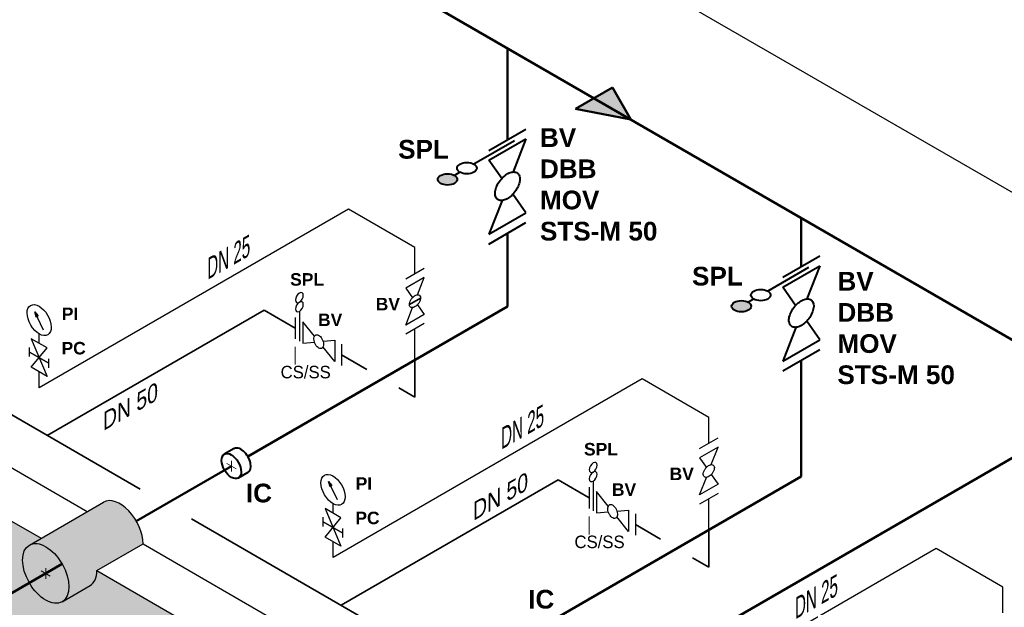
# Model space of a CAD drawing. Header units: millimetres. Extents: x 244 to 2461, y -1517 to 72.
# Tile 6 of 32: x 920 to 1105, y -928 to -818. Entities that reach past the tile are written whole.
import ezdxf

# ---------------------------------------------------------------- set-up
doc = ezdxf.new("R2010")
doc.units = ezdxf.units.MM
doc.linetypes.add('ACAD_ISO10W100', pattern=[18, 12, -3, 0, -3])
for name, color, linetype, lineweight in [('Achsen', 253, 'ACAD_ISO10W100', 15), ('Armatur-Entleerung', 7, 'Continuous', 30), ('Armaturen-Auslagerung', 7, 'Continuous', 40), ('Armaturen-Einlagerung', 7, 'Continuous', 40), ('Auslagerung', 1, 'Continuous', 50), ('Einlagerung', 5, 'Continuous', 50), ('Entleerung', 74, 'Continuous', 35), ('Stickstoffsystem', 200, 'Continuous', 25), ('Text', 7, 'Continuous', 18), ('Text groß', 7, 'Continuous', 18)]:
    doc.layers.add(name, color=color, linetype=linetype, lineweight=lineweight)
for name, color, linetype in [('DN 025-', 8, 'Continuous'), ('DN 050', 8, 'Continuous'), ('effekte', 7, 'Continuous'), ('gebäude', 8, 'Continuous'), ('rohrdurchführung', 7, 'Continuous')]:
    doc.layers.add(name, color=color, linetype=linetype)
doc.styles.add('isotext', font='arial.ttf', dxfattribs={"oblique": 30, "height": 3})

msp = doc.modelspace()

# ---------------------------------------------------------------- hatches: boundary and pattern name
at = {"layer": 'Armaturen-Einlagerung'}
h = msp.add_hatch(color=256, dxfattribs=at)
edge = h.paths.add_edge_path()
edge.add_ellipse((1000.589735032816, -847.8495755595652), major_axis=(-1.833785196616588, 5.659506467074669e-09), ratio=0.5773502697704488, start_angle=0, end_angle=360)
h = msp.add_hatch(color=256, dxfattribs=at)
edge = h.paths.add_edge_path()
edge.add_ellipse((1055.629742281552, -871.5976494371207), major_axis=(-1.833785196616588, 5.659506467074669e-09), ratio=0.5773502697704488, start_angle=0, end_angle=360)
at = {"layer": 'Auslagerung'}
h = msp.add_hatch(color=256, dxfattribs=at)
h.paths.add_polyline_path([(1034.923425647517, -836.6563416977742), (1031.459324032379, -830.6563416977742), (1027.995222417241, -832.6563416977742)])
h.paths.add_polyline_path([(1024.531120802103, -834.6563416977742), (1034.923425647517, -836.6563416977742), (1027.995222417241, -832.6563416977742)])
at = {"layer": 'DN 025-'}
h = msp.add_hatch(color=256, dxfattribs=at)
h.paths.add_polyline_path([(923.2768816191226, -872.6211264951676), (923.7017314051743, -873.5104560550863), (923.8877574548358, -873.3910409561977)])
h.paths.add_polyline_path([(923.5361078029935, -873.6167742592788), (923.7017313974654, -873.5104560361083), (923.27688160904, -872.6211264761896)])
h = msp.add_hatch(color=256, dxfattribs=at)
h.paths.add_polyline_path([(978.316037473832, -904.39905252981), (978.7408872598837, -905.2883820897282), (978.9269133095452, -905.1689669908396)])
h.paths.add_polyline_path([(978.5752636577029, -905.3947002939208), (978.7408872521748, -905.2883820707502), (978.3160374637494, -904.399052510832)])
at = {"layer": 'effekte', "true_color": 0xc9c8c0}
h = msp.add_hatch(color=9, dxfattribs=at)
edge = h.paths.add_edge_path()
edge.add_line((906.9991178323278, -808.9316157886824), (787.9918579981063, -740.2227422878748))
edge.add_line((787.9918579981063, -740.222742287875), (787.9918579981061, -869.9623724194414))
edge.add_line((787.9918579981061, -869.9623724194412), (1382.826573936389, -1213.390355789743))
edge.add_line((1382.826573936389, -1213.390355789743), (1412.018775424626, -1196.536230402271))
edge.add_line((1412.018775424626, -1196.536230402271), (1401.344040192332, -1190.373169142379))
edge.add_ellipse((1397.01391317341, -1187.873169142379), major_axis=(3.061862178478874, -5.303300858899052), ratio=0.5773502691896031, start_angle=0, end_angle=45.000000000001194, ccw=False)
edge.add_line((1400.075775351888, -1193.176470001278), (1394.239749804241, -1196.54590092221))
edge.add_ellipse((1391.768932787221, -1190.90135998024), major_axis=(3.061862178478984, -5.303300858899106), ratio=0.5773502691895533, start_angle=180.0000000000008, end_angle=360.00000000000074, ccw=False)
edge.add_ellipse((1391.768932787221, -1190.90135998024), major_axis=(3.061862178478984, -5.303300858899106), ratio=0.5773502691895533, start_angle=7.772515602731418e-13, end_angle=180.0000000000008)
edge.add_line((1388.707070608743, -1185.598059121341), (1390.890188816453, -1184.337635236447))
edge.add_line((1390.890188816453, -1184.337635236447), (1346.303971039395, -1158.595770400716))
edge.add_ellipse((1341.973844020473, -1156.095770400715), major_axis=(3.061862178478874, -5.303300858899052), ratio=0.5773502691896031, start_angle=0, end_angle=45.000000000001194, ccw=False)
edge.add_line((1345.035706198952, -1161.399071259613), (1339.199680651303, -1164.768502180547))
edge.add_ellipse((1336.728863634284, -1159.123961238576), major_axis=(3.061862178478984, -5.303300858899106), ratio=0.5773502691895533, start_angle=180.0000000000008, end_angle=360.00000000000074, ccw=False)
edge.add_ellipse((1336.728863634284, -1159.123961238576), major_axis=(3.061862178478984, -5.303300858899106), ratio=0.5773502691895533, start_angle=7.772515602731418e-13, end_angle=180.0000000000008)
edge.add_line((1333.667001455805, -1153.820660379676), (1335.850119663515, -1152.560236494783))
edge.add_line((1335.850119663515, -1152.560236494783), (1044.980056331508, -984.6263271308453))
edge.add_ellipse((1040.649929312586, -982.1263271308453), major_axis=(3.061862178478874, -5.303300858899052), ratio=0.577350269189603, start_angle=0, end_angle=45.000000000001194, ccw=False)
edge.add_line((1043.711791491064, -987.4296279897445), (1037.875765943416, -990.799058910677))
edge.add_ellipse((1035.404948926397, -985.154517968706), major_axis=(3.061862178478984, -5.303300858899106), ratio=0.5773502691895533, start_angle=180.0000000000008, end_angle=360.0000000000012, ccw=False)
edge.add_ellipse((1035.404948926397, -985.154517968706), major_axis=(3.061862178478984, -5.303300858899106), ratio=0.5773502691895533, start_angle=1.245041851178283e-12, end_angle=180.0000000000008)
edge.add_line((1032.343086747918, -979.8512171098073), (1034.526204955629, -978.5907932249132))
edge.add_line((1034.526204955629, -978.5907932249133), (989.9399871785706, -952.8489283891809))
edge.add_ellipse((985.6098601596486, -950.3489283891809), major_axis=(3.061862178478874, -5.303300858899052), ratio=0.5773502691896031, start_angle=0, end_angle=45.000000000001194, ccw=False)
edge.add_line((988.6717223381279, -955.6522292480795), (982.8356967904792, -959.0216601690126))
edge.add_ellipse((980.3648797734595, -953.3771192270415), major_axis=(3.061862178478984, -5.303300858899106), ratio=0.5773502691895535, start_angle=180.0000000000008, end_angle=360.0000000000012, ccw=False)
edge.add_ellipse((980.3648797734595, -953.3771192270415), major_axis=(3.061862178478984, -5.303300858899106), ratio=0.5773502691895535, start_angle=1.245041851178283e-12, end_angle=180.0000000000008)
edge.add_line((977.3030175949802, -948.0738183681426), (979.4861358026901, -946.8133944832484))
edge.add_line((979.4861358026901, -946.8133944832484), (934.8999180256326, -921.0715296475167))
edge.add_ellipse((930.5697910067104, -918.5715296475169), major_axis=(3.061862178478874, -5.303300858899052), ratio=0.577350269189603, start_angle=0, end_angle=45.000000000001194, ccw=False)
edge.add_line((933.6316531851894, -923.8748305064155), (927.7956276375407, -927.2442614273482))
edge.add_ellipse((925.3248106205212, -921.5997204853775), major_axis=(3.061862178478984, -5.303300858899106), ratio=0.5773502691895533, start_angle=180.0000000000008, end_angle=360.0000000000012, ccw=False)
edge.add_ellipse((925.3248106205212, -921.5997204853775), major_axis=(3.061862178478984, -5.303300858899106), ratio=0.5773502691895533, start_angle=1.245041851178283e-12, end_angle=180.0000000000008)
edge.add_line((922.2629484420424, -916.2964196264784), (924.4460666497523, -915.0359957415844))
edge.add_line((924.4460666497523, -915.0359957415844), (906.9991178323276, -904.9629951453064))
edge.add_line((906.9991178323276, -904.9629951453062), (906.9991178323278, -808.9316157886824))
at = {"layer": 'effekte'}
h = msp.add_hatch(color=253, dxfattribs=at)
h.set_gradient(color1=(156, 156, 156), rotation=29.999999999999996, tint=1, name='CURVED')
edge = h.paths.add_edge_path()
edge.add_ellipse((925.3247559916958, -921.59968894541), major_axis=(3.061862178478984, -5.303300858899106), ratio=0.5773502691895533, start_angle=1.1937117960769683e-12, end_angle=180.0000000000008, ccw=False)
edge.add_line((928.3866181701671, -926.9029898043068), (933.631598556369, -923.8747989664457))
edge.add_ellipse((930.569736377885, -918.5714981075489), major_axis=(3.061862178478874, -5.303300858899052), ratio=0.577350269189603, start_angle=0, end_angle=45.00000000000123)
edge.add_line((934.899863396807, -921.0714981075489), (943.5601174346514, -916.0714981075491))
edge.add_ellipse((939.2299904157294, -913.5714981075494), major_axis=(3.061862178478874, -5.303300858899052), ratio=0.5773502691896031, start_angle=45.00000000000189, end_angle=180)
edge.add_line((936.1681282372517, -908.2681972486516), (922.2628938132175, -916.2963880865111))
h = msp.add_hatch(color=255, dxfattribs=at)
edge = h.paths.add_edge_path()
edge.add_ellipse((925.3248106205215, -921.5997204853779), major_axis=(3.061862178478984, -5.303300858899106), ratio=0.5773502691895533, start_angle=106.1175443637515, end_angle=253.8824556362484)
edge.add_line((921.5332974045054, -921.8257607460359), (927.4163238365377, -918.4291938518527))
edge = h.paths.add_edge_path()
edge.add_ellipse((925.3248106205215, -921.5997204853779), major_axis=(3.061862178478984, -5.303300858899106), ratio=0.5773502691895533, start_angle=89.9999999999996, end_angle=106.1175443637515)
edge.add_line((927.4163238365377, -918.4291938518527), (921.5332974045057, -921.8257607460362))
edge.add_ellipse((925.3248106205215, -921.5997204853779), major_axis=(3.061862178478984, -5.303300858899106), ratio=0.5773502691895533, start_angle=253.8824556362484, end_angle=270.0000000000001)
edge.add_line((922.2629484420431, -923.3674874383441), (928.3866727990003, -919.8319535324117))
edge = h.paths.add_edge_path()
edge.add_ellipse((925.3248106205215, -921.5997204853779), major_axis=(3.061862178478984, -5.303300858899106), ratio=0.5773502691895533, start_angle=73.88245563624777, end_angle=89.9999999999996)
edge.add_line((928.3866727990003, -919.8319535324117), (922.2629484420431, -923.3674874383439))
edge.add_ellipse((925.3248106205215, -921.5997204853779), major_axis=(3.061862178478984, -5.303300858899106), ratio=0.5773502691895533, start_angle=270.0000000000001, end_angle=286.1175443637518)
edge.add_line((923.2332974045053, -924.7702471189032), (929.1163238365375, -921.3736802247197))
edge = h.paths.add_edge_path()
edge.add_ellipse((925.3248106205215, -921.5997204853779), major_axis=(3.061862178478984, -5.303300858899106), ratio=0.5773502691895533, start_angle=286.1175443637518, end_angle=433.8824556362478)
edge.add_line((929.1163238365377, -921.3736802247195), (923.2332974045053, -924.7702471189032))

# ---------------------------------------------------------------- linework, layer by layer
at = {"layer": 'Achsen'}
for p, q in [((959.2406128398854, -901.0184229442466), (960.9726636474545, -902.0184229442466)), ((960.10663824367, -900.5184229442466), (960.10663824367, -902.5184229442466)), ((924.4587852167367, -921.0997204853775), (926.1908360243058, -922.0997204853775)), ((925.3248106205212, -920.5997204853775), (925.3248106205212, -922.5997204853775))]:
    msp.add_line(p, q, dxfattribs=at)
at = {"layer": 'Armatur-Entleerung'}
for p, q in [((972.0719549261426, -873.6896306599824), (972.0719549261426, -877.6896306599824)), ((972.8313512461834, -872.5536129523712), (972.8313512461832, -878.1294904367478)), ((975.6587073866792, -877.2248345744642), (973.4634358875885, -874.4939434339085)), ((973.4634358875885, -874.4939434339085), (973.4634358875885, -878.4939434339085)), ((973.4634358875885, -878.4939434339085), (975.6582916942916, -878.2985680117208)), ((977.2682683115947, -878.1547384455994), (979.4634012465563, -877.9580466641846)), ((979.4634012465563, -881.9580466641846), (977.2684068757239, -879.2281947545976)), ((979.4634012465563, -877.9580466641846), (979.4634012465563, -881.9580466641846)), ((980.7275705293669, -878.6869526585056), (980.7275705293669, -882.6869526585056)), ((1027.111110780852, -905.4675566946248), (1027.111110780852, -909.4675566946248)), ((1027.870507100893, -904.3315389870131), (1027.870507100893, -909.9074164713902)), ((1030.697863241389, -909.0027606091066), (1028.502591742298, -906.2718694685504)), ((1028.502591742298, -906.2718694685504), (1028.502591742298, -910.2718694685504)), ((1028.502591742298, -910.2718694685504), (1030.697447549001, -910.0764940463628)), ((1032.307424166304, -909.9326644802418), (1034.502557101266, -909.7359726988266)), ((1034.502557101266, -913.735972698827), (1032.307562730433, -911.00612078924)), ((1034.502557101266, -909.7359726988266), (1034.502557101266, -913.735972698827)), ((1035.766726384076, -910.464878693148), (1035.766726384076, -914.464878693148))]:
    msp.add_line(p, q, dxfattribs=at)
for points in [[(975.922325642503, -876.9556044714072, -0.1593), (976.2388061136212, -876.935235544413, -0.1064), (976.5893733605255, -877.111558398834, -0.0713), (976.9208187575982, -877.4576223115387, -0.0576), (977.1826356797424, -877.9208421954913, -0.0576), (977.3349176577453, -878.4306889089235, -0.0713), (977.3544551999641, -878.9094972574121, -0.1064), (977.23840774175, -879.2843825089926, -0.1593), (977.0043729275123, -879.4982562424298, -0.1593), (976.6878924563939, -879.518625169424, -0.1064), (976.3373252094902, -879.342302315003, -0.0713), (976.0058798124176, -878.9962384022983, -0.0576), (975.7440628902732, -878.5330185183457, -0.0576), (975.59178091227, -878.0231718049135, -0.0713), (975.5722433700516, -877.5443634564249, -0.1064), (975.6882908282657, -877.1694782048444, -0.1593)], [(1030.961481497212, -908.7335305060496, -0.1593), (1031.277961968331, -908.7131615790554, -0.1064), (1031.628529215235, -908.8894844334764, -0.0713), (1031.959974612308, -909.2355483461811, -0.0576), (1032.221791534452, -909.6987682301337, -0.0576), (1032.374073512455, -910.2086149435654, -0.0713), (1032.393611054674, -910.6874232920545, -0.1064), (1032.277563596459, -911.062308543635, -0.1593), (1032.043528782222, -911.2761822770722, -0.1593), (1031.727048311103, -911.2965512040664, -0.1064), (1031.3764810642, -911.120228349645, -0.0713), (1031.045035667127, -910.7741644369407, -0.0576), (1030.783218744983, -910.3109445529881, -0.0576), (1030.630936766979, -909.801097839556, -0.0713), (1030.611399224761, -909.3222894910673, -0.1064), (1030.727446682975, -908.9474042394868, -0.1593)]]:
    msp.add_lwpolyline(points, format="xyb", close=True, dxfattribs=at)
at = {"layer": 'Armatur-Entleerung', "extrusion": (0, 0, -1)}
for centre in [(972.8313512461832, -869.9895531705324), (972.8313512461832, -871.6989263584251), (1027.870507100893, -901.7674792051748), (1027.870507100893, -903.476852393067)]:
    msp.add_ellipse(centre, major_axis=(-0.5233865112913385, -0.9065320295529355), ratio=0.5773502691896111, dxfattribs=at)
at = {"layer": 'Armaturen-Auslagerung'}
for p, q in [((1008.35089882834, -842.4326230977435), (1015.279102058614, -838.4326230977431)), ((1008.350905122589, -844.263983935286), (1015.279108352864, -840.2639839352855)), ((1015.279108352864, -840.2639839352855), (1012.87423639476, -846.4620442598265)), ((1010.754135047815, -847.6828533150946), (1008.350905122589, -844.263983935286)), ((1010.80375232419, -851.7982889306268), (1008.350867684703, -858.1200920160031)), ((1015.279070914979, -854.1200920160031), (1012.826452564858, -850.6309619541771)), ((1008.350867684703, -858.1200920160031), (1015.279070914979, -854.1200920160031)), ((1008.350873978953, -859.9514528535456), (1015.279077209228, -855.9514528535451)), ((1063.390906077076, -866.1806969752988), (1070.31910930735, -862.1806969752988)), ((1063.390912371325, -868.0120578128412), (1070.319115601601, -864.0120578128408)), ((1070.319115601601, -864.0120578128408), (1067.914243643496, -870.210118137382)), ((1065.794142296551, -871.43092719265), (1063.390912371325, -868.0120578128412)), ((1065.843759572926, -875.5463628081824), (1063.39087493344, -881.8681658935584)), ((1070.319078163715, -877.8681658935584), (1067.866459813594, -874.3790358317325)), ((1063.39087493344, -881.8681658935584), (1070.319078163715, -877.8681658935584)), ((1063.390881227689, -883.6995267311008), (1070.319084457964, -879.6995267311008)), ((960.6358417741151, -898.2271582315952), (958.7622577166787, -899.3088724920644)), ((963.1703817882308, -902.7352986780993), (961.3739082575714, -903.7724931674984))]:
    msp.add_line(p, q, dxfattribs=at)
for points in [[(1013.66449664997, -846.6708632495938, -0.1593), (1014.056548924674, -847.2591095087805, -0.1064), (1014.10688961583, -848.1323799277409, -0.0713), (1013.808242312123, -849.157920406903, -0.0576), (1013.205827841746, -850.1796223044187, -0.0576), (1012.391321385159, -851.0418405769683, -0.0713), (1011.488783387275, -851.6132093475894, -0.1064), (1010.635747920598, -851.8070118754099, -0.1593), (1009.962034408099, -851.5935919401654, -0.1593), (1009.569982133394, -851.0053456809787, -0.1064), (1009.519641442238, -850.1320752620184, -0.0713), (1009.818288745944, -849.1065347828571, -0.0576), (1010.420703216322, -848.0848328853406, -0.0576), (1011.235209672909, -847.222614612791, -0.0713), (1012.137747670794, -846.6512458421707, -0.1064), (1012.990783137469, -846.4574433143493, -0.1593)], [(1068.704503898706, -870.4189371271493, -0.1593), (1069.09655617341, -871.007183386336, -0.1064), (1069.146896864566, -871.8804538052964, -0.0713), (1068.84824956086, -872.9059942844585, -0.0576), (1068.245835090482, -873.9276961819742, -0.0576), (1067.431328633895, -874.7899144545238, -0.0713), (1066.528790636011, -875.3612832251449, -0.1064), (1065.675755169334, -875.5550857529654, -0.1593), (1065.002041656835, -875.3416658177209, -0.1593), (1064.60998938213, -874.7534195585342, -0.1064), (1064.559648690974, -873.8801491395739, -0.0713), (1064.85829599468, -872.8546086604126, -0.0576), (1065.460710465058, -871.8329067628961, -0.0576), (1066.275216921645, -870.9706884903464, -0.0713), (1067.17775491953, -870.3993197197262, -0.1064), (1068.030790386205, -870.2055171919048, -0.1593)]]:
    msp.add_lwpolyline(points, format="xyb", close=True, dxfattribs=at)
msp.add_ellipse((961.9031121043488, -900.4812282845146), major_axis=(1.31275905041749, -2.229115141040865), ratio=0.5736040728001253, start_param=6.24822871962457, end_param=9.449833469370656, dxfattribs=at)
msp.add_ellipse((960.10663824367, -901.5184229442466), major_axis=(1.31275905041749, -2.229115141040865), ratio=0.5736040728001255, dxfattribs=at)
at = {"layer": 'Armaturen-Einlagerung'}
for p, q in [((1013.135649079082, -840.6061887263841), (1005.511627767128, -845.0079194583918)), ((1002.918263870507, -846.5051987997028), (1001.88641698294, -847.1009358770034)), ((1068.175656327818, -864.3542626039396), (1060.551635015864, -868.7559933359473)), ((1057.958271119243, -870.2532726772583), (1056.926424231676, -870.8490097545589))]:
    msp.add_line(p, q, dxfattribs=at)
for centre, major_axis, ratio in [((1004.214945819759, -845.7565591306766), (-1.833785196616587, 5.659505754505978e-09), 0.5773502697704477), ((1000.58973503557, -847.8495755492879), (-1.833785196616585, 5.65950646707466e-09), 0.5773502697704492), ((1059.254953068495, -869.5046330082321), (-1.833785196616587, 5.659505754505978e-09), 0.5773502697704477), ((1055.629742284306, -871.5976494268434), (-1.833785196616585, 5.65950646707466e-09), 0.5773502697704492)]:
    msp.add_ellipse(centre, major_axis=major_axis, ratio=ratio, dxfattribs=at)
at = {"layer": 'Auslagerung'}
for p, q in [((1124.745862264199, -888.515349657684), (880.0042300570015, -747.2137024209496)), ((1011.815000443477, -840.4326230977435), (1011.815037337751, -823.3147074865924)), ((1024.531120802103, -834.6563416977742), (1031.459324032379, -830.6563416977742)), ((1031.459324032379, -830.6563416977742), (1034.923425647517, -836.6563416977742)), ((1027.995222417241, -832.6563416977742), (1034.923425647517, -836.6563416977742)), ((1034.923425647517, -836.6563416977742), (1024.531120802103, -834.6563416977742)), ((1066.855007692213, -864.1806969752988), (1066.855027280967, -855.0920604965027)), ((1011.815000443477, -857.951438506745), (1011.815000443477, -871.6645861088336)), ((1011.815000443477, -871.6645861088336), (963.1882244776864, -899.7392683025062)), ((1066.854982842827, -881.6995267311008), (1066.855007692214, -903.4420205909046)), ((960.10663824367, -901.5184229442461), (942.2919072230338, -911.8037626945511)), ((1066.855007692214, -903.4420205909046), (1018.228293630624, -931.5166670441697)), ((928.386672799, -919.8319535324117), (614.4983403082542, -1101.055466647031))]:
    msp.add_line(p, q, dxfattribs=at)
at = {"layer": 'DN 025-', "color": 74}
msp.add_line((1148.087698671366, -874.4088525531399), (961.7420652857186, -766.8221509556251), dxfattribs=at)
at = {"layer": 'DN 025-'}
for p, q in [((924.9273013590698, -876.0759171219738), (923.2768816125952, -872.6211264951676)), ((925.9239052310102, -883.1264988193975), (925.9239052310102, -881.4116089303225)), ((979.9664572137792, -907.8538431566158), (978.3160374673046, -904.39905252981)), ((980.9630610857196, -914.9044248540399), (980.9630610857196, -913.1895349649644))]:
    msp.add_line(p, q, dxfattribs=at)
for points in [[(923.2768816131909, -872.6211264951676), (923.8877574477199, -873.3910409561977), (923.5361078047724, -873.6167742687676), (923.2768816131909, -872.6211264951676)], [(922.6067011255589, -883.0228984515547), (925.5917572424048, -879.4082549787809), (922.606701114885, -877.6848320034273), (925.5917572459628, -884.7463214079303), (922.606701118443, -883.0228984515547)], [(922.2745531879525, -881.0195444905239), (922.2745531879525, -879.3046545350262)], [(978.3160374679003, -904.39905252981), (978.9269133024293, -905.1689669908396), (978.5752636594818, -905.39470030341), (978.3160374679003, -904.39905252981)], [(977.6458569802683, -914.8008244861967), (980.6309130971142, -911.1861810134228), (977.6458569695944, -909.4627580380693), (980.6309131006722, -916.5242474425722), (977.6458569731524, -914.8008244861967)], [(977.3137090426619, -912.7974705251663), (977.3137090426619, -911.0825805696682)]]:
    msp.add_lwpolyline(points, dxfattribs=at)
for points in [[(922.2745531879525, -880.1620994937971), (925.9239052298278, -882.2690538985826)], [(977.3137090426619, -911.940025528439), (980.9630610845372, -914.0469799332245)]]:
    msp.add_lwpolyline(points, close=True, dxfattribs=at)
for centre in [(924.0992293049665, -874.1819895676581), (979.1383851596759, -905.9599156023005)]:
    msp.add_ellipse(centre, major_axis=(1.619276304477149, -2.749593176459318), ratio=0.5736040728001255, dxfattribs=at)
at = {"layer": 'DN 050'}
for p, q in [((992.7568051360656, -866.4564015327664), (996.2209067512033, -864.4564015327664)), ((996.2209067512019, -866.1884531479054), (992.7568051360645, -868.1884531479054)), ((994.953521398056, -869.4550596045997), (996.2209067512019, -866.1884531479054)), ((992.7568051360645, -868.1884531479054), (994.0234331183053, -869.9915663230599)), ((992.7567864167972, -875.116627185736), (994.0234103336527, -871.8507803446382)), ((994.9529814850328, -871.313932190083), (996.2208880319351, -873.116627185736)), ((996.2208880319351, -873.116627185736), (992.7567864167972, -875.116627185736)), ((996.2208880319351, -874.8486788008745), (992.7567864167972, -876.8486788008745)), ((1047.795960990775, -898.2343275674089), (1051.260062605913, -896.2343275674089)), ((1051.260062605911, -897.9663791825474), (1047.795960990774, -899.9663791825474)), ((1049.992677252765, -901.2329856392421), (1051.260062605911, -897.9663791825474)), ((1047.795960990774, -899.9663791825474), (1049.062588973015, -901.7694923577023)), ((1047.795942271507, -906.8945532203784), (1049.062566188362, -903.6287063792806)), ((1049.992137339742, -903.0918582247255), (1051.260043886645, -904.8945532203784)), ((1051.260043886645, -904.8945532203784), (1047.795942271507, -906.8945532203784)), ((1051.260043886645, -906.6266048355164), (1047.795942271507, -908.6266048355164))]:
    msp.add_line(p, q, dxfattribs=at)
for points in [[(995.3184906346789, -869.5487446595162, -0.1593), (995.4943708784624, -869.8126403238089, -0.1064), (995.5169544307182, -870.2044018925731, -0.0713), (995.3829769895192, -870.664473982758, -0.0576), (995.1127252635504, -871.1228240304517, -0.0576), (994.7473260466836, -871.5096274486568, -0.0713), (994.3424346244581, -871.7659516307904, -0.1064), (993.9597507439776, -871.8528942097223, -0.1593), (993.6575132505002, -871.7571509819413, -0.1593), (993.4816330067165, -871.4932553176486, -0.1064), (993.4590494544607, -871.1014937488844, -0.0713), (993.5930268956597, -870.6414216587, -0.0576), (993.8632786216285, -870.1830716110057, -0.0576), (994.2286778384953, -869.7962681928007, -0.0713), (994.6335692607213, -869.5399440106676, -0.1064), (995.0162531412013, -869.4530014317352, -0.1593)], [(1050.357646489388, -901.3266706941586, -0.1593), (1050.533526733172, -901.5905663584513, -0.1064), (1050.556110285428, -901.9823279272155, -0.0713), (1050.422132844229, -902.4424000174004, -0.0576), (1050.15188111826, -902.9007500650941, -0.0576), (1049.786481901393, -903.2875534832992, -0.0713), (1049.381590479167, -903.5438776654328, -0.1064), (1048.998906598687, -903.6308202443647, -0.1593), (1048.69666910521, -903.5350770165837, -0.1593), (1048.520788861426, -903.271181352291, -0.1064), (1048.49820530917, -902.8794197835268, -0.0713), (1048.632182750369, -902.4193476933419, -0.0576), (1048.902434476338, -901.9609976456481, -0.0576), (1049.267833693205, -901.5741942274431, -0.0713), (1049.672725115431, -901.3178700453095, -0.1064), (1050.055408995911, -901.2309274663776, -0.1593)]]:
    msp.add_lwpolyline(points, format="xyb", close=True, dxfattribs=at)
at = {"layer": 'Einlagerung'}
msp.add_line((1107.911376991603, -899.1018485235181), (1053.446423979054, -930.5472038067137), dxfattribs=at)
at = {"layer": 'Entleerung'}
msp.add_line((993.4494995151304, -871.2985759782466), (995.5280498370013, -870.0609832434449), dxfattribs=at)
at = {"layer": 'Entleerung', "color": 74}
for p, q in [((925.619513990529, -895.7886191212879), (966.2519690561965, -872.3294602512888)), ((966.2519690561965, -872.3294602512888), (972.0719549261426, -875.6896306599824)), ((980.7275705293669, -880.6869526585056), (985.4576868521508, -883.4178865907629)), ((994.4888559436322, -881.6678402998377), (994.4888559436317, -888.6320344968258)), ((991.4576868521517, -886.8819882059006), (994.4888559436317, -888.6320344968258)), ((915.6593718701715, -890.0382109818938), (942.9928115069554, -905.8189530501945)), ((980.6599784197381, -927.5657896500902), (1021.291124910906, -904.1073862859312)), ((1021.291124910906, -904.1073862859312), (1027.111110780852, -907.4675566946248)), ((952.6579003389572, -911.3990145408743), (998.0332759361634, -937.5961235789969)), ((1035.766726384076, -912.464878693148), (1040.49684270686, -915.1958126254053)), ((1049.528011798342, -913.4457663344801), (1049.528011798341, -920.4099605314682)), ((1046.496842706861, -918.659914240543), (1049.528011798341, -920.4099605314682))]:
    msp.add_line(p, q, dxfattribs=at)
at = {"layer": 'gebäude'}
for p, q in [((915.6593718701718, -899.9629951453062), (933.1063206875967, -910.0359957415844)), ((906.9991178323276, -904.9629951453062), (924.4460666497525, -915.0359957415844)), ((943.5601720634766, -916.0715296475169), (988.1463898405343, -941.8133944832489)), ((934.8999180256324, -921.0715296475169), (979.4861358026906, -946.8133944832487))]:
    msp.add_line(p, q, dxfattribs=at)
at = {"layer": 'rohrdurchführung'}
for p, q in [((922.2629484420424, -916.2964196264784), (936.168182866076, -908.2682287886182)), ((934.8999180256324, -921.0715296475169), (943.5601720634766, -916.0715296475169)), ((928.386672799, -926.9030213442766), (933.6316531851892, -923.874830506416))]:
    msp.add_line(p, q, dxfattribs=at)
for centre, start_param, end_param in [((939.2300450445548, -913.5715296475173), 0.7853981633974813, 3.141592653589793), ((930.5697910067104, -918.5715296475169), 0, 0.7853981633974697)]:
    msp.add_ellipse(centre, major_axis=(3.061862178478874, -5.303300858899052), ratio=0.577350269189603, start_param=start_param, end_param=end_param, dxfattribs=at)
msp.add_ellipse((925.3248106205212, -921.5997204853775), major_axis=(3.061862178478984, -5.303300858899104), ratio=0.5773502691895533, dxfattribs=at)
at = {"layer": 'Stickstoffsystem'}
for p, q in [((982.0225567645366, -853.4151434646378), (924.0988137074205, -886.857432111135)), ((994.4888559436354, -860.6125646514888), (982.0225567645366, -853.4151434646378)), ((994.4888559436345, -865.4564015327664), (994.4888559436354, -860.6125646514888)), ((994.4888559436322, -881.6678402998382), (994.4888372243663, -875.8486788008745)), ((924.0992291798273, -878.5465435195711), (924.0992291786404, -876.765842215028)), ((924.0988137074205, -886.857432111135), (924.0992291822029, -883.8846099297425)), ((1037.061712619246, -885.1930694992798), (979.1379695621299, -918.635358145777)), ((1049.528011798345, -892.3904906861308), (1037.061712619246, -885.1930694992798)), ((1049.528011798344, -897.2343275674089), (1049.528011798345, -892.3904906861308)), ((979.1383850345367, -910.324469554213), (979.1383850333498, -908.5437682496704)), ((1049.528011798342, -913.4457663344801), (1049.527993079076, -907.6266048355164)), ((979.1379695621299, -918.635358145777), (979.1383850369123, -915.6625359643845)), ((1092.102695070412, -916.9699409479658), (1064.016304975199, -933.1856258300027)), ((1104.568994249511, -924.1673621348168), (1092.102695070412, -916.9699409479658)), ((1104.568294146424, -929.0116032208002), (1104.568294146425, -924.1677663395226))]:
    msp.add_line(p, q, dxfattribs=at)
at = {"layer": 'Text'}
for p, q in [((972.0719549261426, -879.1833037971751), (972.0719549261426, -882.5184613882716)), ((1027.111110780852, -910.9612298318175), (1027.111110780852, -914.296387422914))]:
    msp.add_line(p, q, dxfattribs=at)

# ---------------------------------------------------------------- texts
at = {"layer": 'Stickstoffsystem', "char_height": 3.5, "attachment_point": 9, "rotation": 29.99999999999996}
for insert in [(963.653218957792, -862.1014645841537), (1018.692374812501, -893.8793906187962), (1073.733357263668, -925.6562620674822)]:
    msp.add_mtext('\\W0.7;\\Q30;DN 25 ', dxfattribs=dict(at, insert=insert))
at = {"layer": 'Text'}
for s, insert, char_height, width, attachment_point in [('{\\fArial|b1|i0|c0|p34;BV\\PDBB\\PMOV\\PSTS-M 50}', (1017.899667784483, -838.2894370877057), 3.5, 26.1487046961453, 1), ('{\\fArial|b1|i0|c0|p34;SPL}', (991.3406365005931, -840.4671999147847), 3.5, 5.46291058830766, 1), ('{\\fArial|b1|i0|c0|p34;SPL}', (1046.380643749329, -864.2152737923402), 3.5, 5.46291058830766, 1), ('{\\fArial|b1|i0|c0|p34;SPL}', (971.1070514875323, -865.4041634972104), 2.34180516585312, 5.46291058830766, 1), ('{\\fArial|b1|i0|c0|p34;BV\\PDBB\\PMOV\\PSTS-M 50}', (1073.618039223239, -865.1634003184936), 3.5, 24.5773770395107, 1), ('{\\fArial|b1|i0|c0|p34;BV}', (987.1396129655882, -870.0222068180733), 2.34180516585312, 5.46291058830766, 1), ('{\\fArial|b1|i0|c0|p34;PI}', (928.3407079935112, -871.8341874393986), 2.34180516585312, 5.46291058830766, 1), ('{\\fArial|b1|i0|c0|p34;BV}', (976.3321231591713, -872.9700815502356), 2.34180516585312, 5.46291058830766, 1), ('{\\fArial|b1|i0|c0|p34;PC}', (928.280086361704, -878.2718231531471), 2.34180516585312, 5.46291058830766, 1), ('CS/SS  ', (978.7216056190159, -882.7484655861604), 2.34180516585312, 11.73754248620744, 3), ('{\\fArial|b1|i0|c0|p34;SPL}', (1026.146207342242, -897.1820895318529), 2.34180516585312, 5.46291058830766, 1), ('{\\fArial|b1|i0|c0|p34;BV}', (1042.178768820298, -901.8001328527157), 2.34180516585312, 5.46291058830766, 1), ('{\\fArial|b1|i0|c0|p34;PI}', (983.3798638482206, -903.6121134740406), 2.34180516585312, 5.46291058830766, 1), ('{\\fArial|b1|i0|c0|p34;IC}', (962.8212219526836, -904.8082900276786), 3.5, 5.46291058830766, 1), ('{\\fArial|b1|i0|c0|p34;BV}', (1031.371279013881, -904.7480075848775), 2.34180516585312, 5.46291058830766, 1), ('{\\fArial|b1|i0|c0|p34;PC}', (983.3192422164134, -910.0497491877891), 2.34180516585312, 5.46291058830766, 1), ('CS/SS  ', (1033.760761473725, -914.5263916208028), 2.34180516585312, 11.73754248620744, 3), ('{\\fArial|b1|i0|c0|p34;IC}', (1015.699116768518, -924.6832934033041), 3.5, 5.46291058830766, 1)]:
    msp.add_mtext(s, dxfattribs=dict(at, insert=insert, char_height=char_height, width=width, attachment_point=attachment_point))
at = {"layer": 'Text groß', "style": 'isotext', "oblique": 30}
for rotation, p in [(29.99999999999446, (936.0616275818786, -894.9949750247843)), (29.99999999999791, (1005.375867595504, -911.8231938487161))]:
    msp.add_text('DN 50', height=3, rotation=rotation, dxfattribs=at).set_placement(p)

doc.saveas('drawing.dxf')
